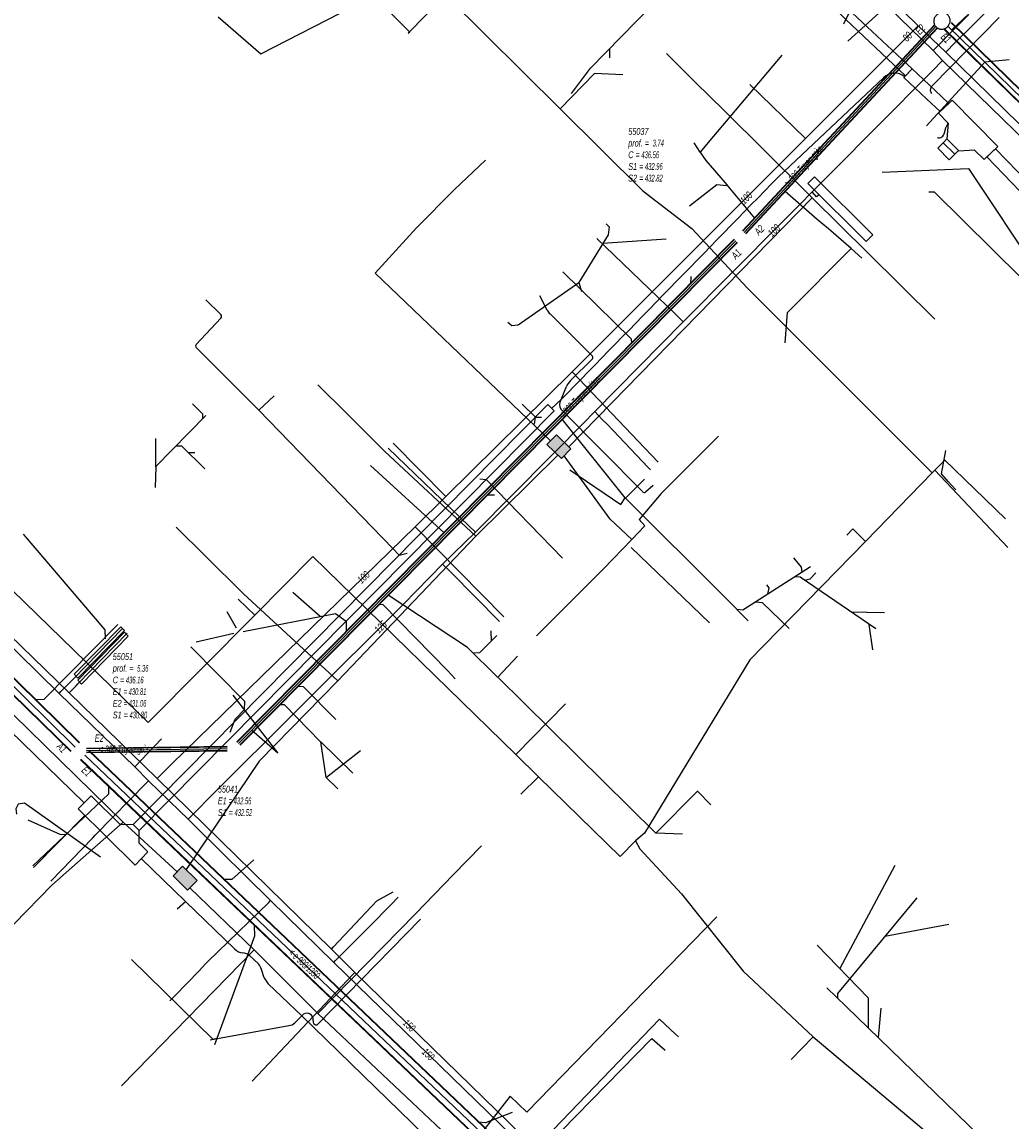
# Model space of a CAD drawing. Header units: metres. Extents: x 2695563 to 2696938, y 1260544 to 1262032.
# Tile 29 of 256: x 2695822 to 2695895, y 1260920 to 1261001. Entities that reach past the tile are written whole.
import ezdxf

# ---------------------------------------------------------------- set-up
doc = ezdxf.new("R2010")
doc.units = ezdxf.units.M
doc.header["$LTSCALE"] = 100
for name, pattern in [('AUSGEZOGEN', [0]), ('STRICHLINIE2_S3', [0.25, 0.15, -0.1]), ('VERDECKT2_S2', [0.18, 0.1, -0.08])]:
    doc.linetypes.add(name, pattern=pattern)
for name, color, linetype in [('Eau portable_Cadastre des conduites_Conduite', 171, 'AUSGEZOGEN'), ('Eau potable_Cadastre des conduites_Conduite_Texte', 171, 'AUSGEZOGEN'), ('Eau potable_Cadastre des conduites_Tube de protection', 171, 'AUSGEZOGEN'), ('EU_Cadastre des conduites', 24, 'AUSGEZOGEN'), ('EU_Cadastre des conduites – Texte', 7, 'AUSGEZOGEN'), ('EU_Cadastre des conduites_Regard normalisé – Texte', 24, 'AUSGEZOGEN'), ('EU_Cadastre des conduites_Regard – Polygone de détail', 24, 'AUSGEZOGEN'), ('EU_Cadastre des conduites_Texte entrée-sortie', 24, 'AUSGEZOGEN'), ('Gaz_Cadastre des conduites_Conduite', 32, 'AUSGEZOGEN'), ('Gaz_Cadastre des conduites_Conduite_Texte', 32, 'AUSGEZOGEN'), ('Gaz_Cadastre des conduites_Tube de protection', 32, 'AUSGEZOGEN'), ('Réseau électrique_Cadastre des conduite_Bord du tracé', 1, 'AUSGEZOGEN'), ('Réseau électrique_Cadastre des conduite_Tronçon de tracé', 1, 'AUSGEZOGEN'), ('Réseau électrique_Cadastre des conduites_Ouvrage_Surface-Ligne-Point', 1, 'AUSGEZOGEN'), ('TV_Cadastre des conduites_CONDUITE', 92, 'AUSGEZOGEN'), ('Télécommunications_SW_Cadastre des conduites_Bord du tracé', 94, 'AUSGEZOGEN'), ('Télécommunications_SW_Cadastre des conduites_Ouvrage', 94, 'AUSGEZOGEN')]:
    doc.layers.add(name, color=color, linetype=linetype)
doc.styles.add('ARIAL', font='arial.ttf')
pattern_1 = [(0, (2703955, 1269100), (4050, 4050), [4050, -4050]), (90, (2703955, 1269100), (-4050, 4050), [4050, -4050])]
pattern_2 = [(0, (2708005, 1273150), (6075, 6075), [6075, -6075]), (90, (2708005, 1273150), (-6075, 6075), [6075, -6075])]

# ---------------------------------------------------------------- blocks, each defined once
blk = doc.blocks.new('COMPLEXOBJECT_1523')
at = {"layer": 'EU_Cadastre des conduites_Regard – Polygone de détail', "color": 24, "linetype": 'STRICHLINIE2_S3', "transparency": 33554687}
for centre, radius, start, end in [((5889.127, 11001.453), 0.587, 135.93559, 222.2071), ((5889.171, 11001.505), 0.585, 43.4465, 142.59935), ((5889.171, 11001.505), 0.586, 315.92018, 43.51464), ((5889.127, 11001.454), 0.587, 222.34108, 322.49973)]:
    blk.add_arc(centre, radius, start, end, dxfattribs=at)
blk = doc.blocks.new('COMPLEXOBJECT_2345')
at = {"layer": 'Réseau électrique_Cadastre des conduite_Tronçon de tracé', "color": 1, "linetype": 'AUSGEZOGEN', "transparency": 33554687}
blk.add_line((5842.674, 10927.387), (5842.744, 10927.325), dxfattribs=at)
for centre, radius, start, end in [((5842.186, 10927.671), 0.468, 348.07974, 143.66464), ((5842.83, 10927.508), 0.197, 160.38456, 217.84379)]:
    blk.add_arc(centre, radius, start, end, dxfattribs=at)
blk = doc.blocks.new('COMPLEXOBJECT_2382')
at = {"layer": 'Réseau électrique_Cadastre des conduite_Tronçon de tracé', "color": 1, "linetype": 'AUSGEZOGEN', "transparency": 33554687}
blk.add_line((5867.006, 10966.686), (5860.983, 10972.762), dxfattribs=at)
for centre, radius, start, end in [((5861.495, 10973.129), 0.63, 145.13991, 215.64819), ((5867.14, 10966.798), 0.175, 219.9635, 300.10889)]:
    blk.add_arc(centre, radius, start, end, dxfattribs=at)
blk = doc.blocks.new('COMPLEXOBJECT_2383')
at = {"layer": 'Réseau électrique_Cadastre des conduite_Tronçon de tracé', "color": 1, "linetype": 'AUSGEZOGEN', "transparency": 33554687}
blk.add_line((5842.996, 10927.328), (5850.583, 10935.092), dxfattribs=at)
blk.add_arc((5842.869, 10927.451), 0.177, 225.43856, 315.92556, dxfattribs=at)
blk = doc.blocks.new('COMPLEXOBJECT_2414')
at = {"layer": 'Réseau électrique_Cadastre des conduite_Tronçon de tracé', "color": 1, "linetype": 'AUSGEZOGEN', "transparency": 33554687}
for p, q in [((5841.3, 10927.422), (5841.809, 10927.948)), ((5835.027, 10926.166), (5840.855, 10927.225))]:
    blk.add_line(p, q, dxfattribs=at)
blk.add_arc((5840.809, 10927.93), 0.707, 273.74286, 314.01476, dxfattribs=at)
blk = doc.blocks.new('COMPLEXOBJECT_2517')
at = {"layer": 'Réseau électrique_Cadastre des conduite_Tronçon de tracé', "color": 1, "linetype": 'AUSGEZOGEN', "transparency": 33554687}
for p, q in [((5859.962, 10980.106), (5859.407, 10981.149)), ((5863.299, 10976.706), (5860.168, 10979.82)), ((5861.685, 10974.891), (5863.303, 10976.511)), ((5860.978, 10973.489), (5861.384, 10974.461))]:
    blk.add_line(p, q, dxfattribs=at)
for centre, radius, start, end in [((5860.899, 10980.564), 1.043, 206.03624, 225.49264), ((5863.199, 10976.606), 0.141, 317.57822, 44.77204), ((5862.443, 10974.04), 1.139, 131.68992, 158.32604)]:
    blk.add_arc(centre, radius, start, end, dxfattribs=at)
blk = doc.blocks.new('COMPLEXOBJECT_2518')
at = {"layer": 'Réseau électrique_Cadastre des conduite_Tronçon de tracé', "color": 1, "linetype": 'AUSGEZOGEN', "transparency": 33554687}
for p, q in [((5836.838, 10932.882), (5833.204, 10936.402)), ((5838.6, 10931.777), (5837.942, 10932.394)), ((5839.03, 10930.746), (5838.815, 10931.369)), ((5841.809, 10927.948), (5839.327, 10930.307))]:
    blk.add_line(p, q, dxfattribs=at)
for centre, radius, start, end in [((5837.505, 10933.498), 0.908, 222.71911, 266.1342), ((5837.409, 10931.778), 0.815, 49.12296, 87.51245), ((5837.936, 10931.166), 0.902, 12.9766, 42.59835), ((5840.849, 10931.657), 2.035, 206.59571, 221.56394)]:
    blk.add_arc(centre, radius, start, end, dxfattribs=at)
blk = doc.blocks.new('COMPLEXOBJECT_2519')
at = {"layer": 'Réseau électrique_Cadastre des conduite_Tronçon de tracé', "color": 1, "linetype": 'AUSGEZOGEN', "transparency": 33554687}
blk.add_line((5888.481, 10996.73), (5893.389, 11001.742), dxfattribs=at)
blk.add_arc((5888.721, 10996.368), 0.434, 123.63211, 214.58286, dxfattribs=at)
blk = doc.blocks.new('COMPLEXOBJECT_2520')
at = {"layer": 'Réseau électrique_Cadastre des conduite_Tronçon de tracé', "color": 1, "linetype": 'AUSGEZOGEN', "transparency": 33554687}
for p, q in [((5835.817, 10979.769), (5834.708, 10980.854)), ((5833.99, 10977.574), (5835.821, 10979.517)), ((5838.638, 10972.721), (5834.007, 10977.321))]:
    blk.add_line(p, q, dxfattribs=at)
for centre, radius, start, end in [((5835.692, 10979.641), 0.179, 316.05544, 45.76332), ((5834.143, 10977.457), 0.193, 142.66585, 225.02242)]:
    blk.add_arc(centre, radius, start, end, dxfattribs=at)
blk = doc.blocks.new('COMPLEXOBJECT_2581')
at = {"layer": 'Réseau électrique_Cadastre des conduite_Tronçon de tracé', "color": 1, "linetype": 'AUSGEZOGEN', "transparency": 33554687}
blk.add_line((5877.051, 10989.961), (5884.822, 10997.267), dxfattribs=at)
blk.add_arc((5885.648, 10996.504), 1.125, 48.71643, 137.27078, dxfattribs=at)
blk = doc.blocks.new('COMPLEXOBJECT_2586')
at = {"layer": 'Réseau électrique_Cadastre des conduite_Tronçon de tracé', "color": 1, "linetype": 'AUSGEZOGEN', "transparency": 33554687}
blk.add_lwpolyline([(5889.344, 10993.217), (5889.432, 10993.585), (5889.597, 10993.921)], dxfattribs=at)
blk.add_arc((5888.895, 10993.303), 0.458, 255.6164, 349.14141, dxfattribs=at)

msp = doc.modelspace()

# ---------------------------------------------------------------- hatches: boundary and pattern name
at = {"layer": 'Réseau électrique_Cadastre des conduite_Bord du tracé', "lineweight": 18, "transparency": 33554687}
h = msp.add_hatch(dxfattribs=at)
h.set_pattern_fill('MUSTER', color=1, scale=6075, style=0, pattern_type=2)
h.set_pattern_definition(pattern_2)
h.paths.add_polyline_path([(2695887.908, 1260997.747), (2695883.488, 1261001.887), (2695879.603, 1261005.82), (2695873, 1261012.471), (2695868.491, 1261016.889), (2695856.871, 1261028.238), (2695850.811, 1261034.369), (2695850.313, 1261033.877), (2695856.377, 1261027.741), (2695868.001, 1261016.389), (2695872.507, 1261011.974), (2695879.106, 1261005.327), (2695883, 1261001.385), (2695887.43, 1260997.236)], flags=0)
h = msp.add_hatch(dxfattribs=at)
h.set_pattern_fill('MUSTER', color=1, scale=6075, style=0, pattern_type=2)
h.set_pattern_definition(pattern_2)
h.paths.add_polyline_path([(2695890.628, 1260995.199), (2695889.595, 1260996.167), (2695887.908, 1260997.747), (2695887.307, 1260997.104), (2695888.975, 1260995.542), (2695889.993, 1260994.585)], flags=0)
h = msp.add_hatch(dxfattribs=at)
h.set_pattern_fill('MUSTER', color=1, scale=6075, style=0, pattern_type=2)
h.set_pattern_definition(pattern_2)
h.paths.add_polyline_path([(2695902.229, 1260983.866), (2695896.518, 1260989.313), (2695894.076, 1260991.845), (2695893.443, 1260991.234), (2695895.898, 1260988.689), (2695901.621, 1260983.23)], flags=0)
h = msp.add_hatch(dxfattribs=at)
h.set_pattern_fill('MUSTER', color=1, scale=6075, style=0, pattern_type=2)
h.set_pattern_definition(pattern_2)
h.paths.add_polyline_path([(2695885.003, 1260985.469), (2695880.682, 1260989.765), (2695880.193, 1260989.273), (2695884.504, 1260984.987)], flags=0)
h = msp.add_hatch(dxfattribs=at)
h.set_pattern_fill('MUSTER', color=1, scale=6075, style=0, pattern_type=2)
h.set_pattern_definition(pattern_2)
h.paths.add_polyline_path([(2695860.964, 1260972.934), (2695830.299, 1260941.885), (2695830.744, 1260941.446), (2695861.435, 1260972.469)], flags=0)
at = {"layer": 'Réseau électrique_Cadastre des conduites_Ouvrage_Surface-Ligne-Point', "lineweight": 18, "transparency": 33554687}
h = msp.add_hatch(dxfattribs=at)
h.set_pattern_fill('MUSTER', color=1, scale=4050, style=0, pattern_type=2)
h.set_pattern_definition(pattern_1)
h.paths.add_polyline_path([(2695893.238, 1260991.041), (2695894.253, 1260992.012), (2695890.876, 1260995.44), (2695889.873, 1260994.469), (2695890.567, 1260993.731), (2695890.488, 1260992.573), (2695891.374, 1260991.677), (2695892.512, 1260991.753)], flags=0)
h = msp.add_hatch(dxfattribs=at)
h.set_pattern_fill('MUSTER', color=1, scale=4050, style=0, pattern_type=2)
h.set_pattern_definition(pattern_1)
h.paths.add_polyline_path([(2695890.198, 1260992.283), (2695891.067, 1260991.433), (2695891.342, 1260991.708), (2695890.488, 1260992.573)], flags=0)
h = msp.add_hatch(dxfattribs=at)
h.set_pattern_fill('MUSTER', color=1, scale=2025, style=0, pattern_type=2)
h.set_pattern_definition([(0, (2699905, 1265050), (2025, 2025), [2025, -2025]), (90, (2699905, 1265050), (-2025, 2025), [2025, -2025])])
h.paths.add_polyline_path([(2695889.802, 1260991.886), (2695890.658, 1260991.03), (2695891.067, 1260991.433), (2695890.198, 1260992.283)], flags=0)
h = msp.add_hatch(dxfattribs=at)
h.set_pattern_fill('MUSTER', color=1, scale=4050, style=0, pattern_type=2)
h.set_pattern_definition(pattern_1)
h.paths.add_polyline_path([(2695829.362, 1260941.874), (2695827.191, 1260944.02), (2695826.237, 1260943.054), (2695830.441, 1260938.9), (2695831.395, 1260939.866), (2695830.744, 1260940.509), (2695830.744, 1260941.446), (2695830.299, 1260941.885)], flags=0)
at = {"layer": 'Télécommunications_SW_Cadastre des conduites_Ouvrage', "transparency": 33554687}
for points in [[(2695861.98, 1260968.938), (2695862.68, 1260969.652), (2695861.61, 1260970.703), (2695860.909, 1260969.989)], [(2695833.956, 1260938.81), (2695833.259, 1260938.093), (2695834.334, 1260937.048), (2695835.031, 1260937.764)]]:
    msp.add_hatch(color=7, dxfattribs=at).paths.add_polyline_path(points)

# ---------------------------------------------------------------- linework, layer by layer
at = {"layer": 'Eau portable_Cadastre des conduites_Conduite', "color": 7, "linetype": 'AUSGEZOGEN', "transparency": 33554687}
for p, q in [((2695883.687, 1261002.831), (2695882.826, 1261001.049)), ((2695830.431, 1260946.151), (2695832.412, 1260948.233)), ((2695824.216, 1260937.71), (2695827.312, 1260940.918))]:
    msp.add_line(p, q, dxfattribs=at)
for points in [[(2695806.403, 1261080.429), (2695814.12, 1261072.81), (2695826.01, 1261061.04), (2695831.29, 1261055.88), (2695837.25, 1261049.94), (2695845.37, 1261042.05), (2695847.44, 1261040.07), (2695849.91, 1261037.64), (2695850.18, 1261037.38), (2695858.27, 1261029.6), (2695867.41, 1261020.61), (2695874.02, 1261014.19), (2695877.05, 1261011.17), (2695884.56, 1261003.88), (2695886.142, 1261002.342), (2695889.47, 1260999.11), (2695890.16, 1260998.36)], [(2695747.653, 1261025.769), (2695748.594, 1261025.75), (2695748.906, 1261025.488), (2695749.296, 1261025.159), (2695749.838, 1261024.634), (2695768.576, 1261006.454), (2695773.895, 1261001.262), (2695787.668, 1260987.873), (2695795.293, 1260980.379), (2695805.162, 1260970.74), (2695811.352, 1260964.732), (2695816.951, 1260959.24), (2695820.265, 1260956.026), (2695824.834, 1260951.583), (2695830.431, 1260946.151), (2695831.445, 1260945.129), (2695833.738, 1260942.9), (2695834.365, 1260942.29)], [(2695889.47, 1260999.11), (2695890.078, 1260999.722), (2695890.258, 1260999.904), (2695890.358, 1261000.005), (2695892.093, 1261001.752)], [(2695864.44, 1260972.42), (2695870.99, 1260979.06), (2695889.138, 1260997.332), (2695889.412, 1260997.608), (2695890.16, 1260998.36)], [(2695940.26, 1260949.54), (2695932.86, 1260956.78), (2695922.01, 1260967.38), (2695912.91, 1260976.22), (2695906.31, 1260982.66), (2695905.3, 1260983.65), (2695890.16, 1260998.36)], [(2695870.99, 1260979.06), (2695870.383, 1260979.643), (2695864.594, 1260985.205)], [(2695834.365, 1260942.29), (2695835.325, 1260943.248), (2695835.612, 1260943.535), (2695850.29, 1260958.18), (2695853.19, 1260961.14), (2695855.62, 1260963.51), (2695863.893, 1260971.867), (2695864.126, 1260972.103), (2695864.44, 1260972.42)], [(2695864.44, 1260972.42), (2695864.676, 1260972.175), (2695865.049, 1260971.789), (2695865.328, 1260971.499), (2695865.8, 1260971.01), (2695868.395, 1260968.285), (2695868.562, 1260968.11)], [(2695855.62, 1260963.51), (2695855.135, 1260963.976), (2695849.175, 1260969.713)], [(2695853.19, 1260961.14), (2695853.762, 1260960.562), (2695857.392, 1260956.898)], [(2695824.834, 1260951.583), (2695824.965, 1260951.717), (2695825.771, 1260952.541), (2695825.911, 1260952.684), (2695829.524, 1260956.375)], [(2695827.312, 1260940.918), (2695827.506, 1260941.116), (2695831.314, 1260944.995), (2695831.445, 1260945.129)], [(2695891.578, 1260886.27), (2695890.614, 1260887.472), (2695890.121, 1260887.951), (2695880.803, 1260897.01), (2695861.105, 1260916.186), (2695860.029, 1260917.242), (2695845.139, 1260931.7), (2695840.469, 1260936.267), (2695834.963, 1260941.7), (2695834.365, 1260942.29)], [(2695835.657, 1260931.591), (2695835.837, 1260931.766), (2695840.335, 1260936.136), (2695840.469, 1260936.267)], [(2695847.757, 1260934.329), (2695849.397, 1260936.003), (2695849.914, 1260936.535)], [(2695845.139, 1260931.7), (2695845.271, 1260931.833), (2695847.545, 1260934.116), (2695847.757, 1260934.329)], [(2695835.657, 1260931.591), (2695835.175, 1260931.089), (2695833.395, 1260929.225), (2695833.027, 1260928.857)], [(2695860.029, 1260917.242), (2695860.16, 1260917.376), (2695861.435, 1260918.679), (2695861.694, 1260918.943), (2695861.826, 1260919.078), (2695861.966, 1260919.221), (2695868.67, 1260926.07), (2695869.66, 1260925.205)]]:
    msp.add_lwpolyline(points, dxfattribs=at)
at = {"layer": 'Eau potable_Cadastre des conduites_Tube de protection', "color": 7, "linetype": 'VERDECKT2_S2', "transparency": 33554687}
msp.add_lwpolyline([(2695825.936, 1260952.995), (2695826.222, 1260952.715), (2695829.667, 1260956.235), (2695829.381, 1260956.515), (2695825.936, 1260952.995)], close=True, dxfattribs=at)
at = {"layer": 'EU_Cadastre des conduites', "color": 24, "linetype": 'AUSGEZOGEN', "transparency": 33554687}
for p, q in [((2695883.156, 1260999.796), (2695887.541, 1261003.779)), ((2695839.748, 1260998.856), (2695846.576, 1261002.35)), ((2695836.597, 1261001.605), (2695839.748, 1260998.856)), ((2695865.544, 1260998.558), (2695865.566, 1260999.222)), ((2695888.983, 1260993.536), (2695893.279, 1260998.251)), ((2695895.078, 1260998.414), (2695893.279, 1260998.251)), ((2695871.758, 1260992.277), (2695872.223, 1260991.593)), ((2695872.21, 1260991.611), (2695872.659, 1260990.979)), ((2695885.685, 1260990.123), (2695892.087, 1260990.392)), ((2695874.396, 1260988.932), (2695876.262, 1260986.704)), ((2695880.896, 1260986.625), (2695878.526, 1260988.694)), ((2695869.717, 1260985.16), (2695865.026, 1260984.828)), ((2695878.698, 1260979.739), (2695883.402, 1260984.465)), ((2695884.188, 1260983.747), (2695883.395, 1260984.465)), ((2695863.257, 1260981.951), (2695863.469, 1260981.296)), ((2695871.543, 1260982.395), (2695871.529, 1260981.842)), ((2695878.533, 1260977.498), (2695878.706, 1260979.739)), ((2695835.689, 1260972.128), (2695831.964, 1260968.337)), ((2695866.683, 1260966.038), (2695862.035, 1260971.853)), ((2695831.957, 1260970.43), (2695831.949, 1260968.331)), ((2695834.874, 1260969.357), (2695834.368, 1260969.37)), ((2695894.809, 1260964.499), (2695890.286, 1260968.883)), ((2695831.987, 1260968.335), (2695831.925, 1260966.794)), ((2695847.858, 1260968.429), (2695853.31, 1260963.465)), ((2695868.125, 1260967.424), (2695866.714, 1260966.018)), ((2695891.147, 1260966.627), (2695890.574, 1260967.256)), ((2695857.03, 1260966.228), (2695856.482, 1260966.231)), ((2695874.078, 1260958.671), (2695866.685, 1260966.041)), ((2695844.128, 1260957.275), (2695842.124, 1260959.04)), ((2695855.028, 1260954.987), (2695849.162, 1260958.847)), ((2695875.774, 1260956.956), (2695874.078, 1260958.671)), ((2695837.233, 1260957.636), (2695837.923, 1260956.441)), ((2695884.572, 1260957.572), (2695883.407, 1260957.582)), ((2695885.869, 1260957.545), (2695884.579, 1260957.572)), ((2695885.011, 1260954.804), (2695884.74, 1260956.676)), ((2695834.963, 1260955.399), (2695837.739, 1260956.042)), ((2695856.753, 1260956.221), (2695856.771, 1260955.447)), ((2695857.26, 1260952.792), (2695855.026, 1260954.989)), ((2695858.739, 1260954.343), (2695857.273, 1260952.793)), ((2695854.114, 1260952.673), (2695853.578, 1260953.252)), ((2695868.961, 1260941.251), (2695857.268, 1260952.792)), ((2695837.665, 1260951.455), (2695841.005, 1260947.178)), ((2695841.005, 1260947.178), (2695839.066, 1260948.861)), ((2695846.56, 1260945.697), (2695844.176, 1260948.002)), ((2695844.582, 1260945.368), (2695844.176, 1260948.002)), ((2695847.122, 1260947.347), (2695844.59, 1260945.368)), ((2695845.432, 1260944.528), (2695844.582, 1260945.368)), ((2695872.035, 1260944.365), (2695868.959, 1260941.252)), ((2695873.016, 1260943.343), (2695872.026, 1260944.375)), ((2695870.923, 1260941.178), (2695868.961, 1260941.251)), ((2695886.634, 1260938.865), (2695882.558, 1260931.257)), ((2695890.638, 1260934.495), (2695885.891, 1260933.623)), ((2695881.6, 1260929.831), (2695883.036, 1260928.439)), ((2695885.606, 1260928.327), (2695885.405, 1260926.142))]:
    msp.add_line(p, q, dxfattribs=at)
at = {"layer": 'EU_Cadastre des conduites', "linetype": 'AUSGEZOGEN', "transparency": 33554687}
for p, q in [((2695875.371, 1260985.777), (2695889.539, 1261000.985)), ((2695875.385, 1260985.763), (2695889.553, 1261000.971)), ((2695875.4, 1260985.75), (2695889.568, 1261000.958)), ((2695875.59, 1260985.572), (2695889.758, 1261000.78)), ((2695875.605, 1260985.559), (2695889.773, 1261000.767)), ((2695875.619, 1260985.545), (2695889.787, 1261000.753)), ((2695939.068, 1260952.977), (2695890.304, 1261000.643)), ((2695939.081, 1260952.991), (2695890.317, 1261000.657)), ((2695939.095, 1260953.005), (2695890.331, 1261000.671)), ((2695939.557, 1260953.477), (2695890.793, 1261001.143)), ((2695939.571, 1260953.491), (2695890.807, 1261001.157)), ((2695939.584, 1260953.505), (2695890.82, 1261001.171)), ((2695874.752, 1260985.155), (2695837.968, 1260947.997)), ((2695874.766, 1260985.142), (2695837.982, 1260947.984)), ((2695874.78, 1260985.128), (2695837.996, 1260947.97)), ((2695874.966, 1260984.944), (2695838.182, 1260947.786)), ((2695874.98, 1260984.93), (2695838.196, 1260947.772)), ((2695874.994, 1260984.917), (2695838.21, 1260947.759)), ((2695826.313, 1260947.923), (2695792.228, 1260981.302)), ((2695826.327, 1260947.938), (2695792.242, 1260981.317)), ((2695826.341, 1260947.952), (2695792.256, 1260981.331)), ((2695825.683, 1260947.28), (2695791.598, 1260980.659)), ((2695825.697, 1260947.294), (2695791.612, 1260980.673)), ((2695825.711, 1260947.309), (2695791.626, 1260980.688)), ((2695837.255, 1260947.66), (2695826.86, 1260947.52)), ((2695837.255, 1260947.64), (2695826.86, 1260947.5)), ((2695837.255, 1260947.62), (2695826.86, 1260947.48)), ((2695837.259, 1260947.36), (2695826.864, 1260947.22)), ((2695837.259, 1260947.34), (2695826.864, 1260947.2)), ((2695837.259, 1260947.32), (2695826.864, 1260947.18)), ((2695878.77, 1260898.1), (2695827.022, 1260947.336)), ((2695878.784, 1260898.114), (2695827.035, 1260947.35)), ((2695878.798, 1260898.128), (2695827.049, 1260947.364)), ((2695878.15, 1260897.448), (2695826.401, 1260946.684)), ((2695878.164, 1260897.462), (2695826.415, 1260946.698)), ((2695878.178, 1260897.476), (2695826.428, 1260946.712))]:
    msp.add_line(p, q, dxfattribs=at)
at = {"layer": 'EU_Cadastre des conduites', "color": 255, "transparency": 33554687}
for p, q in [((2695875.495, 1260985.661), (2695889.663, 1261000.869)), ((2695939.326, 1260953.241), (2695890.562, 1261000.907)), ((2695874.873, 1260985.036), (2695838.089, 1260947.878)), ((2695826.012, 1260947.616), (2695791.927, 1260980.995)), ((2695878.474, 1260897.788), (2695826.725, 1260947.024)), ((2695837.257, 1260947.49), (2695826.862, 1260947.35))]:
    msp.add_line(p, q, dxfattribs=at)
at = {"layer": 'EU_Cadastre des conduites', "color": 24, "linetype": 'AUSGEZOGEN', "transparency": 33554687}
for points in [[(2695844.744, 1261006.497), (2695850.764, 1261000.466), (2695850.65, 1261000.366)], [(2695862.71, 1260995.938), (2695863.227, 1260996.613), (2695864.128, 1260997.788), (2695868.673, 1261002.434), (2695869.23, 1261002.434)], [(2695893.027, 1261002.809), (2695892.919, 1261002.585), (2695890.848, 1261000.627)], [(2695878.279, 1260998.749), (2695872.823, 1260992.297), (2695872.226, 1260991.597)], [(2695872.659, 1260990.979), (2695874.078, 1260989.313), (2695874.396, 1260988.932)], [(2695892.087, 1260990.392), (2695897.327, 1260982.498), (2695897.341, 1260981.92)], [(2695871.446, 1260987.619), (2695873.469, 1260989.199), (2695874.195, 1260989.116)], [(2695889.145, 1260988.648), (2695889.552, 1260988.648), (2695896.01, 1260982.277), (2695895.897, 1260980.429)], [(2695883.402, 1260984.465), (2695881.739, 1260985.928), (2695880.896, 1260986.625)], [(2695865.296, 1260986.284), (2695865.502, 1260986.064), (2695865.432, 1260985.489), (2695863.257, 1260981.951)], [(2695862.089, 1260982.745), (2695867.142, 1260977.796), (2695867.169, 1260977.466)], [(2695858.018, 1260979.02), (2695858.299, 1260978.768), (2695858.776, 1260978.824), (2695863.257, 1260981.951)], [(2695834.697, 1260972.996), (2695835.441, 1260972.26), (2695835.425, 1260971.888)], [(2695835.601, 1260968.176), (2695833.913, 1260969.85), (2695833.472, 1260969.85)], [(2695890.574, 1260967.256), (2695890.075, 1260967.81), (2695890.404, 1260969.535)], [(2695862.61, 1260968.119), (2695866.374, 1260965.539), (2695866.683, 1260966.038)], [(2695822.17, 1260963.355), (2695828.206, 1260956.284), (2695828.231, 1260955.606)], [(2695879.143, 1260961.593), (2695879.699, 1260960.927), (2695879.745, 1260960.547)], [(2695880.396, 1260960.945), (2695875.403, 1260957.749), (2695874.961, 1260957.781)], [(2695885.223, 1260956.355), (2695879.634, 1260960.173), (2695879.215, 1260960.194)], [(2695880.797, 1260960.489), (2695880.354, 1260960.016), (2695879.942, 1260959.94)], [(2695877.15, 1260959.616), (2695877.307, 1260959.381), (2695877.228, 1260958.926)], [(2695853.578, 1260953.252), (2695848.768, 1260958.148), (2695848.458, 1260958.137)], [(2695878.812, 1260956.389), (2695876.853, 1260958.285), (2695876.348, 1260958.332)], [(2695838.439, 1260956.168), (2695845.272, 1260957.498), (2695846.053, 1260956.913), (2695846.053, 1260956.151)], [(2695829.177, 1260956.678), (2695823.707, 1260951.137), (2695823.126, 1260951.111)], [(2695857.205, 1260955.875), (2695855.917, 1260954.575), (2695855.487, 1260954.547)], [(2695845.304, 1260949.657), (2695842.89, 1260952.075), (2695842.479, 1260952.096)], [(2695844.168, 1260948.002), (2695841.489, 1260950.74), (2695841.142, 1260950.745)], [(2695822.883, 1260938.829), (2695828.496, 1260944.156), (2695828.496, 1260944.698)], [(2695827.888, 1260939.487), (2695822.275, 1260943.478), (2695821.802, 1260943.392), (2695821.616, 1260943.062), (2695821.673, 1260942.647)], [(2695822.527, 1260942.248), (2695824.875, 1260941.182), (2695825.312, 1260941.162)], [(2695839.237, 1260939.273), (2695837.607, 1260937.82), (2695837.015, 1260937.82)], [(2695888.248, 1260936.475), (2695882.394, 1260929.391), (2695882.39, 1260929.066)], [(2695836.337, 1260925.622), (2695839.291, 1260933.668), (2695839.287, 1260934.416)], [(2695880.886, 1260932.977), (2695884.665, 1260929.089), (2695884.651, 1260926.873)], [(2695830.184, 1260931.917), (2695836.198, 1260926.037), (2695836.516, 1260926.109)], [(2695883.036, 1260928.439), (2695908.55, 1260903.71), (2695908.57, 1260903.317)], [(2695858.338, 1260920.603), (2695856.373, 1260919.84), (2695855.848, 1260919.904)]]:
    msp.add_lwpolyline(points, dxfattribs=at)
at = {"layer": 'Gaz_Cadastre des conduites_Conduite', "color": 32, "linetype": 'AUSGEZOGEN', "transparency": 33554687}
for p, q in [((2695888.35, 1261000.94), (2695885.08, 1260997.66)), ((2695880.03, 1260992.61), (2695875.919, 1260996.59)), ((2695862.77, 1260975.35), (2695869.129, 1260968.673)), ((2695853.42, 1260966.14), (2695849.535, 1260970.076)), ((2695851.15, 1260963.89), (2695857.727, 1260957.234))]:
    msp.add_line(p, q, dxfattribs=at)
for points in [[(2695806.874, 1261080.657), (2695807.207, 1261080.327), (2695809.6, 1261077.96), (2695810.67, 1261076.87), (2695830.08, 1261057.88), (2695836.19, 1261051.85), (2695838.1, 1261049.97), (2695838.86, 1261049.26), (2695845.35, 1261042.99), (2695850.9, 1261037.52), (2695851.45, 1261036.99), (2695874.01, 1261014.96), (2695888.35, 1261000.94)], [(2695748.184, 1261026.419), (2695748.771, 1261026.401), (2695773.135, 1261002.797), (2695792.817, 1260983.606), (2695796.034, 1260980.465), (2695805.957, 1260970.774), (2695812.102, 1260964.795), (2695819.371, 1260957.632), (2695825.575, 1260951.618), (2695832.069, 1260945.306)], [(2695892.549, 1261001.122), (2695892.831, 1261001.404), (2695896.88, 1261005.44), (2695895.627, 1261006.723)], [(2695888.35, 1261000.94), (2695890.41, 1260998.99), (2695906.71, 1260983.06), (2695921.42, 1260968.74), (2695940.818, 1260949.797)], [(2695890.41, 1260998.99), (2695890.566, 1260999.145), (2695890.62, 1260999.199), (2695890.884, 1260999.463), (2695892.549, 1261001.122)], [(2695885.08, 1260997.66), (2695880.03, 1260992.61), (2695862.77, 1260975.35), (2695853.42, 1260966.14), (2695851.15, 1260963.89), (2695833.164, 1260946.373), (2695832.069, 1260945.306)], [(2695825.575, 1260951.618), (2695825.706, 1260951.752), (2695826.082, 1260952.14), (2695826.221, 1260952.283), (2695829.87, 1260956.038)], [(2695832.069, 1260945.306), (2695844.963, 1260932.674), (2695846.696, 1260930.967), (2695860.046, 1260917.964), (2695861.151, 1260916.924), (2695880.842, 1260897.737), (2695891.052, 1260887.835), (2695891.669, 1260887.068)], [(2695844.963, 1260932.674), (2695845.12, 1260932.842), (2695848.315, 1260936.25), (2695849.525, 1260936.914)], [(2695846.696, 1260930.967), (2695846.538, 1260930.8), (2695839.093, 1260922.927)], [(2695860.046, 1260917.964), (2695860.198, 1260918.123), (2695869.22, 1260927.504), (2695870.407, 1260926.409), (2695870.632, 1260926.201)]]:
    msp.add_lwpolyline(points, dxfattribs=at)
at = {"layer": 'Gaz_Cadastre des conduites_Tube de protection', "color": 32, "linetype": 'VERDECKT2_S2', "transparency": 33554687}
msp.add_lwpolyline([(2695826.206, 1260952.554), (2695826.493, 1260952.276), (2695829.944, 1260955.827), (2695829.657, 1260956.106), (2695826.206, 1260952.554)], close=True, dxfattribs=at)
at = {"layer": 'Réseau électrique_Cadastre des conduite_Bord du tracé', "color": 1, "linetype": 'AUSGEZOGEN', "transparency": 33554687}
for points in [[(2695887.908, 1260997.747), (2695883.488, 1261001.887), (2695879.603, 1261005.82), (2695873, 1261012.471), (2695868.491, 1261016.889), (2695856.871, 1261028.238), (2695850.811, 1261034.369), (2695850.313, 1261033.877), (2695856.377, 1261027.741), (2695868.001, 1261016.389), (2695872.507, 1261011.974), (2695879.106, 1261005.327), (2695883, 1261001.385), (2695887.43, 1260997.236), (2695887.908, 1260997.747)], [(2695890.628, 1260995.199), (2695889.595, 1260996.167), (2695887.908, 1260997.747), (2695887.307, 1260997.104), (2695888.975, 1260995.542), (2695889.993, 1260994.585), (2695890.628, 1260995.199)], [(2695902.229, 1260983.866), (2695896.518, 1260989.313), (2695894.076, 1260991.845), (2695893.443, 1260991.234), (2695895.898, 1260988.689), (2695901.621, 1260983.23), (2695902.229, 1260983.866)], [(2695885.003, 1260985.469), (2695880.682, 1260989.765), (2695880.193, 1260989.273), (2695884.504, 1260984.987), (2695885.003, 1260985.469)], [(2695860.964, 1260972.934), (2695830.299, 1260941.885), (2695830.744, 1260941.446), (2695861.435, 1260972.469), (2695860.964, 1260972.934)]]:
    msp.add_lwpolyline(points, close=True, dxfattribs=at)
at = {"layer": 'Réseau électrique_Cadastre des conduite_Tronçon de tracé', "color": 1, "linetype": 'AUSGEZOGEN', "transparency": 33554687}
for p, q in [((2695880.848, 1260988.287), (2695880.516, 1260988.651)), ((2695881.039, 1260988.433), (2695880.848, 1260988.287)), ((2695839.608, 1260972.531), (2695840.724, 1260973.589)), ((2695860.051, 1260972.01), (2695859.063, 1260972.97)), ((2695861.253, 1260972.65), (2695861.948, 1260973.299)), ((2695849.511, 1260962.299), (2695839.608, 1260972.531)), ((2695859.991, 1260971.483), (2695860.051, 1260972.01)), ((2695860.051, 1260972.01), (2695860.511, 1260972.005)), ((2695855.954, 1260967.434), (2695856.419, 1260967.399)), ((2695862.058, 1260961.582), (2695856.419, 1260967.399)), ((2695868.75, 1260966.941), (2695868.198, 1260966.457)), ((2695849.981, 1260961.813), (2695849.511, 1260962.299)), ((2695849.981, 1260961.813), (2695850.569, 1260961.94)), ((2695826.678, 1260943.5), (2695815.9, 1260953.958)), ((2695822.923, 1260938.723), (2695826.74, 1260942.557)), ((2695834.174, 1260936.212), (2695830.898, 1260939.391)), ((2695833.561, 1260935.654), (2695834.174, 1260936.212)), ((2695861.922, 1260909.178), (2695842.779, 1260927.758))]:
    msp.add_line(p, q, dxfattribs=at)
for points in [[(2695838.549, 1260950.393), (2695838.551, 1260950.974), (2695834.575, 1260955.02)], [(2695837.49, 1260948.719), (2695837.857, 1260949.691), (2695838.549, 1260950.393)]]:
    msp.add_lwpolyline(points, dxfattribs=at)
msp.add_arc((2686926.647, 1269708.239), 12495.551, 315.6496439, 315.7551723, dxfattribs=at)
at = {"layer": 'Réseau électrique_Cadastre des conduites_Ouvrage_Surface-Ligne-Point', "color": 1, "linetype": 'AUSGEZOGEN', "transparency": 33554687}
for points in [[(2695893.238, 1260991.041), (2695894.253, 1260992.012), (2695890.876, 1260995.44), (2695889.873, 1260994.469), (2695890.567, 1260993.731), (2695890.488, 1260992.573), (2695891.374, 1260991.677), (2695892.512, 1260991.753), (2695893.238, 1260991.041)], [(2695890.198, 1260992.283), (2695891.067, 1260991.433), (2695891.342, 1260991.708), (2695890.488, 1260992.573), (2695890.198, 1260992.283)], [(2695889.802, 1260991.886), (2695890.658, 1260991.03), (2695891.067, 1260991.433), (2695890.198, 1260992.283), (2695889.802, 1260991.886)], [(2695829.362, 1260941.874), (2695827.191, 1260944.02), (2695826.237, 1260943.054), (2695830.441, 1260938.9), (2695831.395, 1260939.866), (2695830.744, 1260940.509), (2695830.744, 1260941.446), (2695830.299, 1260941.885), (2695829.362, 1260941.874)]]:
    msp.add_lwpolyline(points, close=True, dxfattribs=at)
at = {"layer": 'TV_Cadastre des conduites_CONDUITE', "color": 92, "linetype": 'AUSGEZOGEN', "transparency": 33554687}
for p, q in [((2695853.394, 1261003.208), (2695850.669, 1261000.416)), ((2695853.394, 1261003.208), (2695861.879, 1260994.797)), ((2695890.343, 1260968.855), (2695889.602, 1260968.095)), ((2695889.602, 1260968.095), (2695889.393, 1260967.881)), ((2695889.602, 1260968.095), (2695894.996, 1260962.374)), ((2695889.393, 1260967.881), (2695884.457, 1260962.818)), ((2695843.598, 1260961.692), (2695839.309, 1260957.375)), ((2695843.598, 1260961.692), (2695858.595, 1260947.059)), ((2695838.061, 1260958.539), (2695839.309, 1260957.375)), ((2695862.281, 1260950.82), (2695858.595, 1260947.059)), ((2695858.595, 1260947.059), (2695860.279, 1260945.416)), ((2695860.279, 1260945.416), (2695858.974, 1260944.144)), ((2695880.605, 1260926.196), (2695878.954, 1260924.527))]:
    msp.add_line(p, q, dxfattribs=at)
for points in [[(2695866.522, 1260997.298), (2695864.425, 1260997.411), (2695861.879, 1260994.797)], [(2695861.879, 1260994.797), (2695867.991, 1260988.739), (2695871.612, 1260985.956), (2695875.716, 1260981.554), (2695889.393, 1260967.881)], [(2695883.094, 1260963.281), (2695883.524, 1260963.743), (2695884.457, 1260962.818)], [(2695884.457, 1260962.818), (2695875.916, 1260954.058), (2695868.118, 1260941.255), (2695867.459, 1260940.698)], [(2695807.258, 1260939.587), (2695814.511, 1260946.923), (2695813.706, 1260949.251), (2695816.295, 1260952.041), (2695820.353, 1260958.215), (2695821.347, 1260959.227), (2695831.415, 1260949.43), (2695839.309, 1260957.375)], [(2695867.459, 1260940.698), (2695866.32, 1260939.522), (2695860.279, 1260945.416)], [(2695867.459, 1260940.698), (2695867.763, 1260940.091), (2695870.853, 1260936.758), (2695875.425, 1260931.053), (2695880.605, 1260926.196)], [(2695880.605, 1260926.196), (2695893.351, 1260915.47), (2695895.729, 1260918.305)]]:
    msp.add_lwpolyline(points, dxfattribs=at)
at = {"layer": 'Télécommunications_SW_Cadastre des conduites_Bord du tracé', "color": 94, "linetype": 'AUSGEZOGEN', "transparency": 33554687}
for p, q in [((2695862.522, 1260969.807), (2695880.53, 1260988.223)), ((2695801.442, 1260969.532), (2695829.573, 1260942.059)), ((2695855.647, 1260963.202), (2695861.716, 1260969.198)), ((2695845.429, 1260952.507), (2695855.647, 1260963.202)), ((2695867.13, 1260962.37), (2695872.92, 1260956.79)), ((2695829.573, 1260942.059), (2695833.56, 1260938.403)), ((2695834.495, 1260937.213), (2695839.244, 1260932.636)), ((2695839.244, 1260932.636), (2695843.956, 1260927.925)), ((2695843.956, 1260927.925), (2695854.901, 1260917.618))]:
    msp.add_line(p, q, dxfattribs=at)
for points in [[(2695880.53, 1260988.223), (2695880.103, 1260988.645), (2695874.007, 1260994.663), (2695871.877, 1260996.776), (2695869.747, 1260998.889)], [(2695861.179, 1260970.264), (2695848.203, 1260982.65), (2695851.267, 1260985.989), (2695854.071, 1260988.842), (2695856.35, 1260991)], [(2695880.53, 1260988.223), (2695884.625, 1260984.159), (2695889.599, 1260979.234)], [(2695855.647, 1260963.202), (2695848.928, 1260969.466), (2695846.093, 1260972.287), (2695843.966, 1260974.403)], [(2695873.59, 1260970.589), (2695871.467, 1260968.469), (2695869.343, 1260966.35), (2695867.727, 1260964.443), (2695868.145, 1260963.962), (2695867.173, 1260962.954)], [(2695867.173, 1260962.954), (2695865.584, 1260964.453), (2695862.183, 1260969.145)], [(2695833.492, 1260963.873), (2695835.622, 1260961.76), (2695838.461, 1260958.943), (2695845.429, 1260952.507)], [(2695860.141, 1260955.845), (2695862.262, 1260957.966), (2695865.09, 1260960.795), (2695867.173, 1260962.954)], [(2695845.429, 1260952.507), (2695839.617, 1260946.582), (2695834.214, 1260938.559)], [(2695819.395, 1260932.404), (2695821.493, 1260934.548), (2695824.292, 1260937.406), (2695829.573, 1260942.059)], [(2695843.956, 1260927.925), (2695851.176, 1260935.303), (2695853.969, 1260938.166), (2695856.064, 1260940.314)], [(2695873.469, 1260935.064), (2695859.418, 1260920.62), (2695858.197, 1260921.803), (2695854.901, 1260917.618)], [(2695829.44, 1260922.575), (2695831.538, 1260924.72), (2695834.334, 1260927.58), (2695839.244, 1260932.636)]]:
    msp.add_lwpolyline(points, dxfattribs=at)
at = {"layer": 'Télécommunications_SW_Cadastre des conduites_Ouvrage', "color": 94, "transparency": 33554687}
for points in [[(2695861.98, 1260968.938), (2695862.68, 1260969.652), (2695861.61, 1260970.703), (2695860.909, 1260969.989), (2695861.98, 1260968.938)], [(2695833.956, 1260938.81), (2695833.259, 1260938.093), (2695834.334, 1260937.048), (2695835.031, 1260937.764), (2695833.956, 1260938.81)]]:
    msp.add_lwpolyline(points, close=True, dxfattribs=at)

# ---------------------------------------------------------------- block references
at = {"layer": 'EU_Cadastre des conduites_Regard – Polygone de détail', "color": 24, "linetype": 'STRICHLINIE2_S3', "lineweight": -3, "transparency": 33554687}
msp.add_blockref('COMPLEXOBJECT_1523', (2690000.97, 1249999.81), dxfattribs=at)
at = {"layer": 'Réseau électrique_Cadastre des conduite_Tronçon de tracé', "color": 1, "linetype": 'AUSGEZOGEN', "lineweight": -3, "transparency": 33554687}
for name in ['COMPLEXOBJECT_2519', 'COMPLEXOBJECT_2581', 'COMPLEXOBJECT_2586', 'COMPLEXOBJECT_2517', 'COMPLEXOBJECT_2520', 'COMPLEXOBJECT_2382', 'COMPLEXOBJECT_2518', 'COMPLEXOBJECT_2383', 'COMPLEXOBJECT_2414', 'COMPLEXOBJECT_2345']:
    msp.add_blockref(name, (2690000.97, 1249999.81), dxfattribs=at)

# ---------------------------------------------------------------- texts
at = {"layer": 'Eau potable_Cadastre des conduites_Conduite_Texte', "color": 7, "transparency": 33554687, "char_height": 0.55426, "width": 1.10014, "attachment_point": 5, "style": 'ARIAL'}
for s, insert, rotation in [('\\A1;{\\fArial|i1|b0;\\H0.554263;\\W0.700000;\\C7;100}\\P', (2695877.7, 1260985.808), 45.1935), ('\\A1;{\\fArial|i1|b0;\\H0.554263;\\W0.700000;\\C7;125}\\P', (2695848.607, 1260956.492), 45.2907), ('\\A1;{\\fArial|i1|b0;\\H0.554263;\\W0.700000;\\C7;150}\\P', (2695852.132, 1260924.902), 315.8433)]:
    msp.add_mtext(s, dxfattribs=dict(at, insert=insert, rotation=rotation))
at = {"layer": 'EU_Cadastre des conduites – Texte', "color": 24, "transparency": 33554687, "char_height": 0.55705, "width": 6, "attachment_point": 5, "style": 'ARIAL'}
for s, insert, rotation in [('\\A1;{\\fArial|b0|i1|c0|p34;\\W0.7;> \\W0.49;300 Tuyau grès}', (2695879.951, 1260990.503), 47.106), ('\\A1;{\\fArial|b0|i1|c0|p34;\\W0.7;< \\W0.49;300 Tuyau béton}', (2695863.378, 1260973.416), 45.6696), ('\\A1;{\\fArial|b0|i1|c0|p34;\\W0.7;< \\W0.49;300 Tuyau grès}', (2695829.656, 1260947.383), 0.6093), ('\\A1;{\\fArial|i1|b0;\\H0.557054;\\W0.700000;\\C24;< \\W0.490000;e 900/1350}\\P', (2695842.955, 1260931.601), 316.4634)]:
    msp.add_mtext(s, dxfattribs=dict(at, insert=insert, rotation=rotation))
at = {"layer": 'EU_Cadastre des conduites_Regard normalisé – Texte', "color": 24, "transparency": 33554687, "char_height": 0.50641, "attachment_point": 1, "line_spacing_factor": 1.024096, "style": 'ARIAL'}
for s, insert, width in [('\\A1;{\\fArial|b0|i1|c0|p34;\\W0.69532;55037}\\P{\\fArial|b0|i1|c0|p34;\\H0.99721x;\\W0.69532;prof. = \\W0.48672; 3.74}\\P{\\fArial|b0|i1|c0|p34;\\H0.99721x;\\W0.69532;C =\\W0.48672; 436.56}\\P{\\fArial|b0|i1|c0|p34;\\H0.99721x;\\W0.69532;S1 =\\W0.48672; 432.96}\\P{\\fArial|b0|i1|c0|p34;\\H0.99721x;\\W0.69532;S2 =\\W0.48672; 432.82}', (2695866.919, 1260993.377), 2.8414), ('\\A1;{\\fArial|b0|i1|c0|p34;\\W0.69532;55051}\\P{\\fArial|b0|i1|c0|p34;\\H0.99721x;\\W0.69532;prof. = \\W0.48672; 5.36}\\P{\\fArial|b0|i1|c0|p34;\\H0.99721x;\\W0.69532;C =\\W0.48672; 436.16}\\P{\\fArial|b0|i1|c0|p34;\\H0.99721x;\\W0.69532;E1 \\W0.48672;= 430.81}\\P{\\fArial|b0|i1|c0|p34;\\H0.99721x;\\W0.69532;E2 \\W0.48672;= 431.06}\\P{\\fArial|b0|i1|c0|p34;\\H0.99721x;\\W0.69532;S1 =\\W0.48672; 430.80}', (2695828.797, 1260954.555), 2.83797), ('\\A1;{\\fArial|b0|i1|c0|p34;\\W0.69427;55041}\\P{\\fArial|b0|i1|c0|p34;\\H0.99721x;\\W0.69427;E1 \\W0.48599;= 432.56}\\P{\\fArial|b0|i1|c0|p34;\\H0.99721x;\\W0.69427;S1 =\\W0.48599; 432.52}', (2695836.567, 1260944.759), 2.81026)]:
    msp.add_mtext(s, dxfattribs=dict(at, insert=insert, width=width))
at = {"layer": 'EU_Cadastre des conduites_Texte entrée-sortie', "color": 24, "transparency": 33554687, "char_height": 0.55705, "attachment_point": 7, "style": 'ARIAL'}
for s, insert, width, rotation in [('\\A1;{\\fArial|i1|b0;\\H0.557054;\\W0.700000;\\C24;E2}\\P', (2695888.49, 1261000.223), 0.86376, 47.0277), ('\\A1;{\\fArial|i1|b0;\\H0.557054;\\W0.700000;\\C24;E1}\\P', (2695889.98, 1261000.057), 0.85544, 315.6525), ('\\A1;{\\fArial|i1|b0;\\H0.557054;\\W0.700000;\\C24;A2}\\P', (2695876.593, 1260985.399), 0.86376, 47.0277), ('\\A1;{\\fArial|i1|b0;\\H0.557054;\\W0.700000;\\C24;A1}\\P', (2695874.88, 1260983.622), 0.85544, 45.2898), ('\\A1;{\\fArial|i1|b0;\\H0.557054;\\W0.700000;\\C24;E2}\\P', (2695827.47, 1260947.997), 0.86376, 0.7749), ('\\A1;{\\fArial|i1|b0;\\H0.557054;\\W0.700000;\\C24;A1}\\P', (2695824.598, 1260947.601), 0.85544, 315.5994), ('\\A1;{\\fArial|i1|b0;\\H0.557054;\\W0.700000;\\C24;E1}\\P', (2695826.437, 1260945.848), 0.85544, 316.4247)]:
    msp.add_mtext(s, dxfattribs=dict(at, insert=insert, width=width, rotation=rotation))
at = {"layer": 'Gaz_Cadastre des conduites_Conduite_Texte', "color": 32, "transparency": 33554687, "char_height": 0.55825, "attachment_point": 5, "style": 'ARIAL'}
for s, insert, width, rotation in [('\\A1;{\\fArial|i1|b0;\\H0.558250;\\W0.700000;\\C32;80}\\P', (2695887.559, 1261000.131), 0.80756, 45.0873), ('\\A1;{\\fArial|i1|b0;\\H0.558250;\\W0.700000;\\C32;100}\\P', (2695875.642, 1260988.214), 1.10806, 45), ('\\A1;{\\fArial|i1|b0;\\H0.558250;\\W0.700000;\\C32;100}\\P', (2695847.341, 1260960.172), 1.10806, 44.3466), ('\\A1;{\\fArial|i1|b0;\\H0.558250;\\W0.700000;\\C32;150}\\P', (2695850.722, 1260927.038), 1.10806, 315.6975)]:
    msp.add_mtext(s, dxfattribs=dict(at, insert=insert, width=width, rotation=rotation))

doc.saveas('drawing.dxf')
